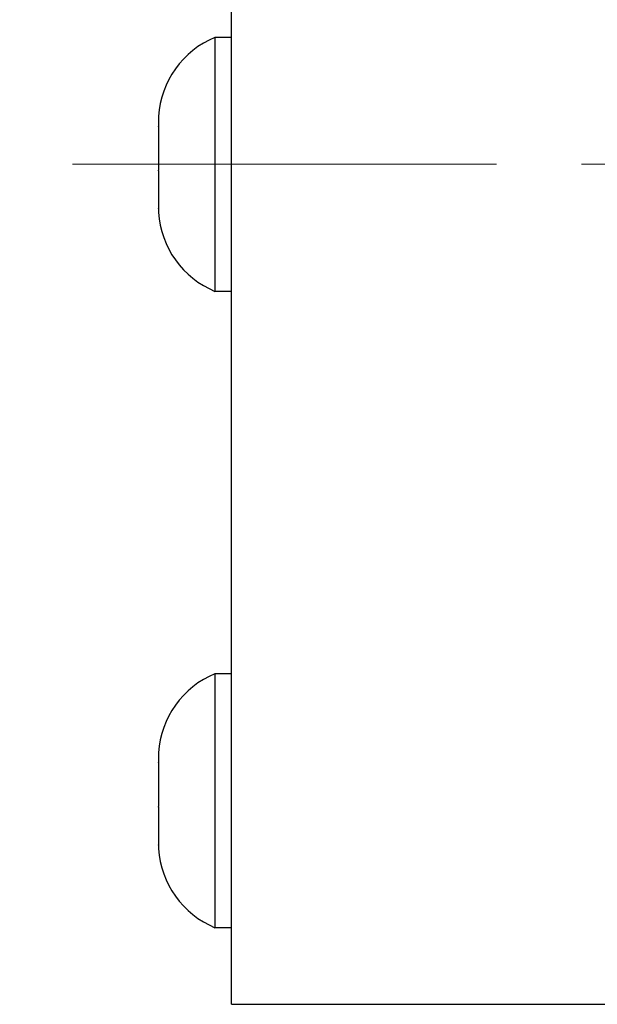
# Model space of a CAD drawing. Header units: inches. Extents: x 1.2 to 18.5, y 2.5 to 15.5.
# Tile 6 of 14: x 10.3 to 11, y 7.9 to 9.1. Entities that reach past the tile are written whole.
import ezdxf

# ---------------------------------------------------------------- set-up
doc = ezdxf.new("R2010")
doc.units = ezdxf.units.IN
doc.header["$MEASUREMENT"] = 0
doc.linetypes.add('CENTERX2', pattern=[0.8, 0.5, -0.1, 0.1, -0.1])
doc.layers.add('SLD-0', color=7, linetype='Continuous')

msp = doc.modelspace()

# ---------------------------------------------------------------- linework, layer by layer
at = {"color": 7, "linetype": 'Continuous', "lineweight": 25}
for p, q in [((10.5419, 8.8869), (10.5419, 9.8769)), ((10.5419, 9.0365), (10.5222, 9.0365)), ((10.5222, 9.0365), (10.5222, 8.7372)), ((10.4556, 8.9434), (10.4556, 8.932)), ((10.4556, 8.9315), (10.4556, 8.932)), ((10.4556, 8.932), (10.4556, 8.932)), ((10.4556, 8.9315), (10.4556, 8.8799)), ((10.4556, 8.8795), (10.4556, 8.8799)), ((10.4556, 8.8791), (10.4556, 8.8795)), ((10.4556, 8.8791), (10.4556, 8.8348)), ((10.5419, 7.8969), (10.5419, 8.8869)), ((10.4556, 8.8344), (10.4556, 8.8348)), ((10.4556, 8.8344), (10.4556, 8.8303)), ((10.4556, 8.8344), (10.4556, 8.8344)), ((10.5222, 8.7372), (10.5419, 8.7372)), ((10.5419, 8.2865), (10.5222, 8.2865)), ((10.5222, 8.2865), (10.5222, 7.9872)), ((10.4556, 8.1934), (10.4556, 8.182)), ((10.4556, 8.1815), (10.4556, 8.182)), ((10.4556, 8.182), (10.4556, 8.182)), ((10.4556, 8.1815), (10.4556, 8.1299)), ((10.4556, 8.1295), (10.4556, 8.1299)), ((10.4556, 8.1291), (10.4556, 8.1295)), ((10.4556, 8.1291), (10.4556, 8.0848)), ((10.4556, 8.0844), (10.4556, 8.0848)), ((10.4556, 8.0844), (10.4556, 8.0803)), ((10.4556, 8.0844), (10.4556, 8.0844)), ((10.5222, 7.9872), (10.5419, 7.9872)), ((10.5419, 7.8969), (11.2919, 7.8969))]:
    msp.add_line(p, q, dxfattribs=at)
for centre, start, end in [((10.5641, 8.9361), 112.6199, 176.1178), ((10.5641, 8.8376), 183.8822, 247.3801), ((10.5641, 8.1861), 112.6199, 176.1178), ((10.5641, 8.0876), 183.8822, 247.3801)]:
    msp.add_arc(centre, 0.1088, start, end, dxfattribs=at)
at = {"layer": 'SLD-0', "color": 7, "linetype": 'CENTERX2', "lineweight": 18}
msp.add_line((11.6544, 8.8869), (10.2919, 8.8869), dxfattribs=at)

doc.saveas('drawing.dxf')
